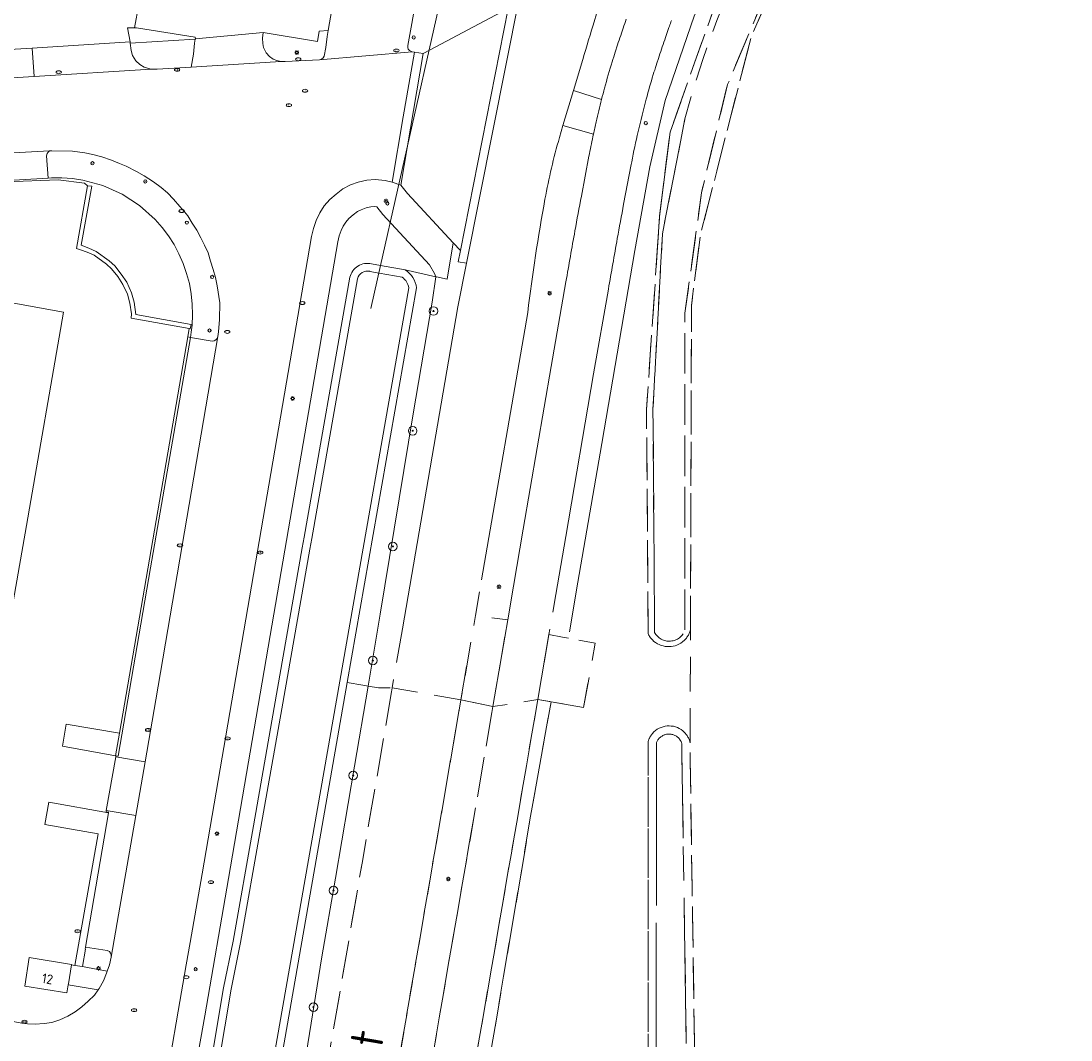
# Model space of a CAD drawing. Header units: metres. Extents: x 92650 to 117222, y 425801 to 461092.
# Tile 51 of 146: x 114940 to 115037, y 426701 to 426795. Entities that reach past the tile are written whole.
import ezdxf
from ezdxf.enums import TextEntityAlignment as Align

# ---------------------------------------------------------------- set-up
doc = ezdxf.new("R2010")
doc.units = ezdxf.units.M
doc.linetypes.add('DASHED', pattern=[19.05, 12.7, -6.35])
doc.layers.get('0').update_dxf_attribs({"color": 253, "linetype": 'CONTINUOUS', "lineweight": 15})
for name, color, linetype, lineweight in [('B-WE-GR-BOOM-S', 253, 'CONTINUOUS', 15), ('B-WE-GR-GROENVOORZIENING-GV', 253, 'CONTINUOUS', 15), ('B-WE-IE-MEUBILAIR-S', 253, 'CONTINUOUS', 15), ('B-WE-IE-TERREINAFSCHEIDING_KUNSTMATIG_MUUR-GV', 253, 'CONTINUOUS', 15), ('B-WE-KW-KUNSTWERK_DUIKER-G', 253, 'CONTINUOUS', 15), ('B-WE-OG-BEBOUWING-GV', 253, 'CONTINUOUS', 15), ('B-WE-OG-BEBOUWING-T18', 253, 'CONTINUOUS', 15), ('B-WE-OG-TERREIN_BEGROEID-GV', 253, 'CONTINUOUS', 15), ('B-WE-OG-TERREIN_ERF-GV', 253, 'CONTINUOUS', 15), ('B-WE-OG-TERREIN_OEVER-GV', 253, 'CONTINUOUS', 15), ('B-WE-OG-TOPOGRAFIE-T18', 7, 'CONTINUOUS', 15), ('B-WE-OG-WATER-GV', 253, 'CONTINUOUS', 15), ('B-WE-OG-WEG-GV', 253, 'CONTINUOUS', 15), ('B-WE-VH-GESLOTENVERHARDING_ASFALT-GV', 253, 'CONTINUOUS', 15), ('B-WE-VH-OPENVERHARDING_BETONELEMENT-GV', 253, 'CONTINUOUS', 15), ('B-WE-VH-OPENVERHARDING_BETONSTRAATSTEEN-GV', 253, 'CONTINUOUS', 15), ('B-WE-VH-OPENVERHARDING_TEGEL-GV', 253, 'CONTINUOUS', 15), ('V-WE-IE-MEUBILAIR-S', 252, 'DASHED', 15), ('V-WE-OG-TERREIN_BEGROEID-GV', 252, 'DASHED', 15), ('V-WE-OG-TERREIN_OEVER-GV', 252, 'DASHED', 15), ('V-WE-OG-TERREIN_ONBEGROEID_ZAND-GV', 252, 'DASHED', 15), ('V-WE-OG-WATER-GV', 252, 'DASHED', 15), ('V-WE-OG-WATER_SLOOT-GV', 252, 'DASHED', 15), ('V-WE-OG-WEG-GV', 252, 'DASHED', 15), ('V-WE-VH-GESLOTENVERHARDING_ASFALT-GV', 252, 'DASHED', 15), ('V-WE-VH-OPENVERHARDING_BETONELEMENT-GV', 252, 'DASHED', 15)]:
    doc.layers.add(name, color=color, linetype=linetype, lineweight=lineweight)
doc.styles.add('NLCS-ISO', font='NLCS-ISO.ttf')
doc.styles.add('NLCS-ISO-M200-T18', font='NLCS-ISO.ttf', dxfattribs={"height": 0.36})

# ---------------------------------------------------------------- blocks, each defined once
blk = doc.blocks.new('SIE-MEUBILAIR_PAAL_LICHTMAST-SO')
for points in [[(-0.62, 0), (-1, 0)], [(-0.71, 0.71), (-0.44, 0.44)], [(0, 1), (0, 0.62)], [(0.44, 0.44), (0.71, 0.71)], [(1, 0), (0.62, 0)], [(-0.71, -0.71), (-0.44, -0.44)], [(0, -0.62), (0, -1)], [(0.44, -0.44), (0.71, -0.71)]]:
    blk.add_lwpolyline(points)
blk.add_circle((0, 0), 0.5)
blk = doc.blocks.new('SIE-MEUBILAIR_PAAL_VERKEERSBORD-SO')
blk.add_circle((0, 0), 0.75)
at = {"style": 'NLCS-ISO'}
blk.add_text('vb', height=0.75, dxfattribs=at).set_placement((0, 0.07), align=Align.MIDDLE_CENTER)
blk = doc.blocks.new('SIE-MEUBILAIR_PAAL_AFSLUITPAAL-SO')
blk.add_circle((0, 0), 0.75)
at = {"style": 'NLCS-ISO'}
blk.add_text('af', height=0.75, dxfattribs=at).set_placement((0, 0.05), align=Align.MIDDLE_CENTER)
blk = doc.blocks.new('SIE-MEUBILAIR_PUT_RIOOLPUT-SO')
blk.add_ellipse((0, 0), major_axis=(1.25, 0), ratio=0.54)
at = {"style": 'NLCS-ISO'}
blk.add_text('ri', height=0.75, dxfattribs=at).set_placement((-0.04, 0.07), align=Align.MIDDLE_CENTER)
blk = doc.blocks.new('SIE-MEUBILAIR_PUT_KOLK-SO')
blk.add_ellipse((0, 0), major_axis=(1.25, 0), ratio=0.54)
at = {"style": 'NLCS-ISO'}
blk.add_text('klk', height=0.75, dxfattribs=at).set_placement((0.03, 0), align=Align.MIDDLE_CENTER)
blk = doc.blocks.new('SGR-BOOM_GBKN-SO')
at = {"linetype": 'ByBlock', "lineweight": 18}
h = blk.add_hatch(color=0, dxfattribs=at)
h.dxf.hatch_style = 1
edge = h.paths.add_edge_path()
edge.add_arc((0, 0), 0.25, 0, 360)
at = {"color": 0, "linetype": 'ByBlock', "lineweight": 18}
for radius in [2, 0.25]:
    blk.add_circle((0, 0), radius, dxfattribs=at)
at = {"color": 0, "linetype": 'ByBlock', "lineweight": 18, "style": 'NLCS-ISO'}
blk.add_attdef('SOORT', (2.5, 0), '', height=1.5, dxfattribs=at)
blk = doc.blocks.new('SIE-MEUBILAIR_PUT-SO')
blk.add_ellipse((0, 0), major_axis=(1.25, 0), ratio=0.54)

msp = doc.modelspace()

# ---------------------------------------------------------------- linework, layer by layer
at = {"layer": 'B-WE-GR-GROENVOORZIENING-GV', "transparency": 33554687, "flags": 128}
for points in [[(114950.549, 426794.674), (114950.359, 426794.677), (114949.736, 426794.687), (114949.966, 426793.371), (114949.979, 426793.252), (114956.021, 426793.639), (114956.025, 426793.661), (114956.008, 426793.822)], [(114962.328, 426794.255), (114962.247, 426793.734), (114962.277, 426793.235), (114962.359, 426792.846), (114962.61, 426792.371), (114962.909, 426792.034), (114963.262, 426791.778), (114963.602, 426791.639), (114963.964, 426791.541), (114964.372, 426791.546), (114967.554, 426791.721), (114967.74, 426791.781), (114967.882, 426791.888), (114967.998, 426792.059), (114968.127, 426792.865), (114968.272, 426793.87), (114968.369, 426794.439), (114967.524, 426794.384), (114967.356, 426793.399)], [(114948.967, 426729.186), (114944.042, 426730.05), (114943.679, 426727.982), (114948.607, 426727.102)], [(114945.538, 426707.534), (114945.827, 426709.143), (114945.789, 426709.159), (114945.812, 426709.331), (114947.96, 426721.807), (114942.425, 426722.781), (114942.06, 426720.713), (114946.984, 426719.843), (114944.829, 426707.645)]]:
    msp.add_lwpolyline(points, close=True, dxfattribs=at)
for points in [[(114949.979, 426793.252), (114950.054, 426792.574), (114950.187, 426792.109), (114950.486, 426791.631), (114950.86, 426791.277), (114951.261, 426791.032), (114951.357, 426791.003), (114951.915, 426790.849), (114952.492, 426790.847), (114955.634, 426791.041), (114955.838, 426792.249), (114955.957, 426793.256), (114956.021, 426793.639)], [(114955.562, 426765.943), (114957.573, 426765.587), (114957.775, 426765.637), (114957.941, 426765.726), (114958.041, 426765.849), (114958.122, 426766.021), (114958.166, 426766.471), (114958.273, 426767.6), (114958.288, 426769.149), (114958.044, 426770.727), (114957.886, 426771.5), (114957.67, 426772.257), (114957.439, 426773.028), (114957.199, 426773.78), (114956.862, 426774.494), (114956.542, 426775.197), (114956.146, 426775.883), (114955.728, 426776.554), (114955.32, 426777.234), (114955.003, 426777.609), (114954.569, 426778.089), (114953.997, 426778.773), (114953.431, 426779.351), (114952.839, 426779.852), (114952.125, 426780.397), (114951.27, 426780.938), (114950.557, 426781.349), (114949.614, 426781.827), (114948.987, 426782.095), (114948.238, 426782.391), (114947.331, 426782.703), (114946.496, 426782.916), (114945.765, 426783.079), (114944.612, 426783.237), (114942.706, 426783.264), (114942.467, 426783.266), (114942.343, 426783.139), (114942.253, 426783.016), (114942.197, 426782.799), (114942.359, 426780.738), (114942.663, 426780.754), (114943.636, 426780.758), (114944.606, 426780.688)], [(114942.359, 426780.738), (114928.495, 426779.926), (114917.704, 426779.38), (114893.13, 426777.798), (114893.117, 426777.797), (114888.697, 426777.494), (114888.669, 426777.492), (114885.319, 426777.289), (114885.224, 426777.286)], [(114955.562, 426765.943), (114955.641, 426766.44), (114955.72, 426767.081), (114955.769, 426768.052), (114955.743, 426769.024), (114955.642, 426769.991), (114955.466, 426770.948), (114955.217, 426771.888), (114954.896, 426772.806), (114954.505, 426773.696), (114954.046, 426774.554), (114953.522, 426775.373), (114952.937, 426776.15), (114952.293, 426776.879), (114950.846, 426778.176), (114949.216, 426779.235), (114947.442, 426780.03), (114945.567, 426780.542), (114944.606, 426780.688)], [(114885.237, 426777.172), (114928.644, 426779.653), (114938.42, 426780.385), (114943.269, 426780.556), (114945.715, 426780.25), (114946.008, 426780.004), (114946.418, 426779.967), (114945.43, 426774.502), (114946.126, 426774.23), (114946.814, 426773.926), (114948.034, 426773.052), (114948.541, 426772.583), (114949.145, 426771.82), (114949.651, 426771.06), (114950.101, 426770.089), (114950.329, 426769.202), (114950.506, 426768.065), (114955.632, 426767.153), (114955.554, 426766.736), (114955.451, 426766.756), (114955.318, 426765.987)], [(114948.607, 426727.102), (114948.655, 426727.094), (114948.847, 426727.054), (114951.852, 426744.56), (114955.562, 426765.943), (114955.318, 426765.987), (114948.967, 426729.186)], [(114945.538, 426707.534), (114946.023, 426707.459), (114947.845, 426707.108), (114948.047, 426707.689), (114948.21, 426708.402), (114948.22, 426708.61), (114948.156, 426708.764), (114948.042, 426708.935), (114947.835, 426709.015), (114945.812, 426709.331)]]:
    msp.add_lwpolyline(points, dxfattribs=at)
at = {"layer": 'B-WE-IE-TERREINAFSCHEIDING_KUNSTMATIG_MUUR-GV', "transparency": 33554687, "flags": 128}
msp.add_lwpolyline([(114945.43, 426774.502), (114946.418, 426779.967), (114946.008, 426780.004), (114944.972, 426774.186), (114945.351, 426774.065), (114945.972, 426773.861), (114946.615, 426773.577), (114947.781, 426772.741), (114948.247, 426772.31), (114948.821, 426771.585), (114949.301, 426770.864), (114949.723, 426769.954), (114949.937, 426769.121), (114950.083, 426768.14), (114950.063, 426767.742), (114955.451, 426766.756), (114955.554, 426766.736), (114955.632, 426767.153), (114950.506, 426768.065), (114950.329, 426769.202), (114950.101, 426770.089), (114949.651, 426771.06), (114949.145, 426771.82), (114948.541, 426772.583), (114948.034, 426773.052), (114946.814, 426773.926), (114946.126, 426774.23)], close=True, dxfattribs=at)
at = {"layer": 'B-WE-KW-KUNSTWERK_DUIKER-G', "transparency": 33554687, "flags": 128}
for points in [[(114977.942, 426793.591), (114979.095, 426798.707)], [(114974.791, 426779.614), (114977.942, 426793.591)], [(114973.214, 426772.617), (114974.791, 426779.614)], [(114972.317, 426768.636), (114973.214, 426772.617)]]:
    msp.add_lwpolyline(points, dxfattribs=at)
at = {"layer": 'B-WE-OG-BEBOUWING-GV', "transparency": 33554687, "flags": 128}
msp.add_lwpolyline([(114933.446, 426709.167), (114940.334, 426748.492), (114943.766, 426768.298), (114936.07, 426769.67)], dxfattribs=at)
msp.add_lwpolyline([(114944.521, 426707.704), (114944.524, 426707.724), (114940.601, 426708.363), (114940.176, 426705.72), (114944.095, 426705.089), (114944.216, 426705.838), (114944.231, 426705.927), (114944.519, 426707.694)], close=True, dxfattribs=at)
at = {"layer": 'B-WE-OG-TERREIN_BEGROEID-GV', "transparency": 33554687, "flags": 128}
for points in [[(115047.281, 426844.289), (115046.866, 426845.173), (115041.385, 426842.218), (115034.821, 426838.069), (115025.242, 426830.747), (115021.279, 426826.466), (115016.529, 426821.241), (115013.114, 426816.449), (115010.112, 426811.824), (115007.163, 426806.436), (115004.622, 426801.275), (115002.358, 426795.776), (114999.651, 426787.935), (114998.215, 426781.784), (114996.841, 426774.013), (114993.787, 426756.079), (114991.397, 426742.313), (114991.299, 426741.733)], [(114998.814, 426772.433), (114999.133, 426777.156), (115000.109, 426785), (115001.127, 426787.871)]]:
    msp.add_lwpolyline(points, dxfattribs=at)
at = {"layer": 'B-WE-OG-TERREIN_ERF-GV', "transparency": 33554687, "flags": 128}
for points in [[(114941.984, 426798.46), (114941.862, 426797.756), (114920.302, 426796.48), (114919.964, 426802.154), (114887.511, 426800.242), (114888.391, 426805.268), (114886.17, 426805.697), (114885.514, 426802.41), (114884.22, 426796.46), (114883.79, 426794.831), (114884.845, 426794.489), (114885.151, 426789.489), (114890.851, 426789.848), (114896.012, 426790.119), (114940.882, 426792.8), (114949.966, 426793.371), (114949.736, 426794.687), (114950.359, 426794.677), (114950.76, 426796.86)], [(114950.359, 426794.677), (114950.549, 426794.674), (114956.008, 426793.822), (114956.025, 426793.661), (114962.328, 426794.255), (114967.356, 426793.399), (114967.524, 426794.384), (114968.369, 426794.439), (114969.161, 426799.079)], [(114938.913, 426702.458), (114939.914, 426702.284), (114940.428, 426702.228), (114941.158, 426702.185), (114941.973, 426702.234), (114942.697, 426702.353), (114943.454, 426702.59), (114944.183, 426702.923), (114944.856, 426703.342), (114945.48, 426703.793), (114946.064, 426704.306), (114946.664, 426704.885), (114946.995, 426705.362), (114944.216, 426705.838), (114944.095, 426705.089), (114940.176, 426705.72), (114940.601, 426708.363), (114944.524, 426707.724), (114944.521, 426707.704), (114944.519, 426707.694), (114944.829, 426707.645), (114946.984, 426719.843), (114942.06, 426720.713), (114942.425, 426722.781), (114947.96, 426721.807), (114947.971, 426721.871), (114947.73, 426721.906), (114947.751, 426722.024), (114948.639, 426727.002), (114948.655, 426727.094), (114948.607, 426727.102), (114943.679, 426727.982), (114944.042, 426730.05), (114948.967, 426729.186), (114955.318, 426765.987), (114955.451, 426766.756), (114950.063, 426767.742), (114950.083, 426768.14), (114949.937, 426769.121), (114949.723, 426769.954), (114949.301, 426770.864), (114948.821, 426771.585), (114948.247, 426772.31), (114947.781, 426772.741), (114946.615, 426773.577), (114945.972, 426773.861), (114945.351, 426774.065), (114944.972, 426774.186), (114946.008, 426780.004), (114945.715, 426780.25), (114943.269, 426780.556), (114938.42, 426780.385)], [(114936.07, 426769.67), (114943.766, 426768.298), (114940.334, 426748.492), (114933.446, 426709.167)]]:
    msp.add_lwpolyline(points, dxfattribs=at)
at = {"layer": 'B-WE-OG-TERREIN_OEVER-GV', "transparency": 33554687, "flags": 128}
for points in [[(115001.127, 426787.871), (115000.109, 426785), (114999.133, 426777.156), (114998.814, 426772.433)], [(114978.355, 426771.572), (114978.235, 426771.865), (114977.763, 426772.684), (114973.446, 426777.35), (114972.863, 426778.076), (114972.675, 426778.095), (114972.32, 426778.072), (114971.89, 426777.966), (114971.411, 426777.791), (114971.069, 426777.621), (114970.686, 426777.323), (114970.28, 426776.969), (114969.989, 426776.634), (114969.757, 426776.283), (114969.555, 426775.859), (114969.39, 426775.372), (114969.26, 426774.806), (114962.982, 426738.283), (114959.111, 426715.701), (114956.905, 426702.969), (114956.173, 426698.821)], [(114970.137, 426733.906), (114971.564, 426733.656), (114972.057, 426733.57), (114973.18, 426740.261), (114976.243, 426758.839), (114978.022, 426769.217), (114978.355, 426771.572), (114975.51, 426772.2)], [(114972.218, 426772.076), (114972.237, 426772.071), (114973.087, 426771.917), (114975.241, 426771.526)], [(114975.51, 426772.2), (114973.214, 426772.617), (114972.383, 426772.768)], [(114946.406, 426629.218), (114948.654, 426642.317), (114952.179, 426662.725), (114959.341, 426705.433), (114960.229, 426709.762), (114962.115, 426720.472), (114964.049, 426731.459), (114966.658, 426746.283), (114966.834, 426747.285), (114971.075, 426771.379)], [(114966.133, 426747.408), (114970.378, 426771.522)], [(114975.844, 426770.559), (114969.436, 426734.029), (114959.781, 426678.99), (114950.914, 426628.74)], [(114960.482, 426678.867), (114970.137, 426733.906), (114976.564, 426770.545)], [(114966.133, 426747.408), (114965.957, 426746.406), (114963.348, 426731.582), (114961.414, 426720.595), (114959.53, 426709.895)], [(114961.924, 426674.782), (114962.577, 426678.335), (114963.496, 426683.655), (114964.42, 426689.794), (114966.2, 426698.626), (114967.778, 426708.428), (114969.03, 426715.745), (114970.809, 426726.134), (114972.057, 426733.57)], [(114945.697, 426629.293), (114947.953, 426642.438), (114951.477, 426662.844), (114958.641, 426705.563), (114959.53, 426709.895)]]:
    msp.add_lwpolyline(points, dxfattribs=at)
at = {"layer": 'B-WE-OG-TERREIN_OEVER-GV', "transparency": 33554687}
for points in [[(114972.383, 426772.768, 0.417287), (114970.378, 426771.522)], [(114971.075, 426771.379, -0.41199), (114972.218, 426772.076)], [(114976.564, 426770.545, 0.233866), (114975.51, 426772.2)], [(114975.241, 426771.526, -0.19747), (114975.844, 426770.559)]]:
    msp.add_lwpolyline(points, format="xyb", dxfattribs=at)
at = {"layer": 'B-WE-OG-WATER-GV', "transparency": 33554687}
for points in [[(114972.218, 426772.076, 0.41199), (114971.075, 426771.379)], [(114975.844, 426770.559, 0.19747), (114975.241, 426771.526)]]:
    msp.add_lwpolyline(points, format="xyb", dxfattribs=at)
at = {"layer": 'B-WE-OG-WATER-GV', "transparency": 33554687, "flags": 128}
for points in [[(114975.241, 426771.526), (114973.087, 426771.917), (114972.237, 426772.071), (114972.218, 426772.076)], [(114971.075, 426771.379), (114966.834, 426747.285), (114966.658, 426746.283), (114964.049, 426731.459), (114962.115, 426720.472), (114960.229, 426709.762), (114959.341, 426705.433), (114952.179, 426662.725), (114948.654, 426642.317), (114946.406, 426629.218)], [(114950.914, 426628.74), (114959.781, 426678.99), (114969.436, 426734.029), (114975.844, 426770.559)]]:
    msp.add_lwpolyline(points, dxfattribs=at)
at = {"layer": 'B-WE-OG-WEG-GV', "transparency": 33554687, "flags": 128}
for points in [[(114976.602, 426797.693), (114975.767, 426793.027), (114975.743, 426792.856), (114975.798, 426792.704), (114975.915, 426792.576), (114976.157, 426792.445), (114976.367, 426792.407), (114977.167, 426792.291), (114977.817, 426792.644), (114983.369, 426795.582)], [(114993.379, 426796.275), (114992.962, 426794.919), (114992.824, 426794.467), (114992.685, 426794.015), (114992.547, 426793.563), (114992.41, 426793.111), (114992.272, 426792.659), (114992.135, 426792.206), (114991.998, 426791.754), (114991.996, 426791.747), (114991.131, 426788.868), (114993.748, 426788.028)], [(114994.73, 426791.528), (114994.8, 426791.751), (114994.871, 426791.975), (114994.942, 426792.198), (114995.013, 426792.421), (114995.229, 426793.09), (114995.302, 426793.312), (114995.375, 426793.535), (114995.449, 426793.757), (114995.523, 426793.979), (114995.597, 426794.201), (114995.747, 426794.645), (114995.823, 426794.866), (114995.899, 426795.088), (114995.966, 426795.281), (114996.032, 426795.474)], [(115000.231, 426795.355), (115000.185, 426795.225), (115000.138, 426795.095), (115000.092, 426794.965), (115000.046, 426794.834), (115000, 426794.704), (114999.681, 426793.787), (114999.607, 426793.572), (114999.534, 426793.357), (114999.461, 426793.142), (114999.388, 426792.926), (114999.316, 426792.711), (114999.244, 426792.495), (114999.173, 426792.28), (114999.031, 426791.848), (114998.891, 426791.416), (114998.821, 426791.199), (114998.752, 426790.983), (114998.683, 426790.766), (114998.615, 426790.55), (114998.547, 426790.333)], [(114992.991, 426784.815), (114990.165, 426785.602), (114989.84, 426784.491)], [(114991.869, 426779.041), (114992.572, 426782.752), (114992.617, 426782.988)], [(114996.545, 426782.232), (114996.502, 426782.006), (114995.799, 426778.296)], [(114979.965, 426774.721), (114975.72, 426779.31), (114975.105, 426780.076), (114974.311, 426780.35), (114973.657, 426780.51), (114972.718, 426780.603), (114971.939, 426780.553), (114971.158, 426780.361), (114970.423, 426780.091), (114969.732, 426779.749), (114969.096, 426779.253), (114968.506, 426778.74), (114967.994, 426778.149), (114967.575, 426777.516), (114967.235, 426776.802), (114966.981, 426776.054), (114966.808, 426775.297), (114960.518, 426738.706), (114956.648, 426716.127), (114955.538, 426709.765), (114955.175, 426707.689), (114954.443, 426703.403), (114953.71, 426699.248)], [(114956.173, 426698.821), (114956.905, 426702.969), (114959.111, 426715.701), (114962.982, 426738.283), (114969.26, 426774.806), (114969.39, 426775.372), (114969.555, 426775.859), (114969.757, 426776.283), (114969.989, 426776.634), (114970.28, 426776.969), (114970.686, 426777.323), (114971.069, 426777.621), (114971.411, 426777.791), (114971.89, 426777.966), (114972.32, 426778.072), (114972.675, 426778.095), (114972.863, 426778.076), (114973.446, 426777.35), (114977.763, 426772.684), (114978.235, 426771.865), (114978.355, 426771.572)], [(114975.246, 426738.879), (114980.393, 426768.784), (114981.219, 426772.828), (114980.428, 426772.965), (114980.633, 426774), (114979.965, 426774.721), (114979.395, 426771.343), (114978.417, 426771.559), (114978.355, 426771.572), (114978.022, 426769.217), (114976.243, 426758.839), (114973.18, 426740.261), (114972.057, 426733.57), (114973.042, 426733.397), (114974.106, 426733.397)], [(114985.571, 426742.86), (114986.478, 426748.142), (114989.068, 426763.238), (114990.44, 426771.11)], [(114994.381, 426770.424), (114993.008, 426762.551), (114990.42, 426747.466), (114989.496, 426742.088)], [(114986.886, 426768.259), (114982.608, 426743.443)], [(114972.057, 426733.57), (114970.809, 426726.134), (114969.03, 426715.745), (114967.778, 426708.428), (114966.2, 426698.626), (114964.42, 426689.794), (114963.496, 426683.655), (114962.577, 426678.335), (114961.924, 426674.782)]]:
    msp.add_lwpolyline(points, dxfattribs=at)
at = {"layer": 'B-WE-OG-WEG-GV', "transparency": 33554687}
for points in [[(114994.025, 426789.094, -0.011113), (114994.73, 426791.528)], [(114998.547, 426790.333, 0.010177), (114997.89, 426788.064)], [(114993.748, 426788.028, -0.002636), (114994.025, 426789.094)], [(114997.89, 426788.064, 0.008273), (114997.141, 426785.048)], [(114989.84, 426784.491, 0.025952), (114988.492, 426778.788)], [(114992.617, 426782.988, -0.005576), (114992.991, 426784.815)], [(114997.141, 426785.048, 0.009269), (114996.545, 426782.232)], [(114988.492, 426778.788, 0.014248), (114986.886, 426768.259)], [(114991.274, 426775.823, -0.002214), (114991.869, 426779.041)], [(114995.799, 426778.296, 0.002543), (114995.211, 426775.114)], [(114990.44, 426771.11, -0.001682), (114991.274, 426775.823)], [(114995.211, 426775.114, 0.001727), (114994.381, 426770.424)]]:
    msp.add_lwpolyline(points, format="xyb", dxfattribs=at)
at = {"layer": 'B-WE-VH-GESLOTENVERHARDING_ASFALT-GV', "transparency": 33554687, "flags": 128}
for points in [[(114986.084, 426797.438), (114981.219, 426772.828), (114980.393, 426768.784), (114975.246, 426738.879)], [(114989.84, 426784.491), (114990.165, 426785.602), (114991.131, 426788.868), (114991.996, 426791.747), (114991.998, 426791.754), (114992.135, 426792.206), (114992.272, 426792.659), (114992.41, 426793.111), (114992.547, 426793.563), (114992.685, 426794.015), (114992.824, 426794.467), (114992.962, 426794.919), (114993.379, 426796.275)], [(114996.032, 426795.474), (114995.966, 426795.281), (114995.899, 426795.088), (114995.823, 426794.866), (114995.747, 426794.645), (114995.597, 426794.201), (114995.523, 426793.979), (114995.449, 426793.757), (114995.375, 426793.535), (114995.302, 426793.312), (114995.229, 426793.09), (114995.013, 426792.421), (114994.942, 426792.198), (114994.871, 426791.975), (114994.8, 426791.751), (114994.73, 426791.528)], [(114998.547, 426790.333), (114998.615, 426790.55), (114998.683, 426790.766), (114998.752, 426790.983), (114998.821, 426791.199), (114998.891, 426791.416), (114999.031, 426791.848), (114999.173, 426792.28), (114999.244, 426792.495), (114999.316, 426792.711), (114999.388, 426792.926), (114999.461, 426793.142), (114999.534, 426793.357), (114999.607, 426793.572), (114999.681, 426793.787), (115000, 426794.704), (115000.046, 426794.834), (115000.092, 426794.965), (115000.138, 426795.095), (115000.185, 426795.225), (115000.231, 426795.355)], [(114953.71, 426699.248), (114954.443, 426703.403), (114955.175, 426707.689), (114955.538, 426709.765), (114956.648, 426716.127), (114960.518, 426738.706), (114966.808, 426775.297), (114966.981, 426776.054), (114967.235, 426776.802), (114967.575, 426777.516), (114967.994, 426778.149), (114968.506, 426778.74), (114969.096, 426779.253), (114969.732, 426779.749), (114970.423, 426780.091), (114971.158, 426780.361), (114971.939, 426780.553), (114972.718, 426780.603), (114973.657, 426780.51), (114974.311, 426780.35), (114975.326, 426786.411), (114976.367, 426792.407), (114976.157, 426792.445), (114967.554, 426791.721), (114964.372, 426791.546), (114963.964, 426791.541), (114955.634, 426791.041), (114952.492, 426790.847), (114951.915, 426790.849), (114941.04, 426790.158), (114931.212, 426789.577)], [(114930.776, 426782.608), (114942.467, 426783.266), (114942.706, 426783.264), (114944.612, 426783.237), (114945.765, 426783.079), (114946.496, 426782.916), (114947.331, 426782.703), (114948.238, 426782.391), (114948.987, 426782.095), (114949.614, 426781.827), (114950.557, 426781.349), (114951.27, 426780.938), (114952.125, 426780.397), (114952.839, 426779.852), (114953.431, 426779.351), (114953.997, 426778.773), (114954.569, 426778.089), (114955.003, 426777.609), (114955.32, 426777.234), (114955.728, 426776.554), (114956.146, 426775.883), (114956.542, 426775.197), (114956.862, 426774.494), (114957.199, 426773.78), (114957.439, 426773.028), (114957.67, 426772.257), (114957.886, 426771.5), (114958.044, 426770.727), (114958.288, 426769.149), (114958.273, 426767.6), (114958.166, 426766.471), (114958.122, 426766.021), (114952.343, 426732.3), (114951.349, 426726.543), (114950.49, 426721.571), (114948.896, 426712.344), (114948.21, 426708.402), (114948.047, 426707.689), (114947.845, 426707.108), (114947.783, 426706.93), (114947.482, 426706.215), (114947.095, 426705.507), (114946.995, 426705.362), (114946.664, 426704.885), (114946.064, 426704.306), (114945.48, 426703.793), (114944.856, 426703.342), (114944.183, 426702.923), (114943.454, 426702.59), (114942.697, 426702.353), (114941.973, 426702.234), (114941.158, 426702.185), (114940.428, 426702.228), (114939.914, 426702.284), (114938.913, 426702.458)], [(114992.617, 426782.988), (114992.572, 426782.752), (114991.869, 426779.041)], [(114995.799, 426778.296), (114996.502, 426782.006), (114996.545, 426782.232)], [(114990.44, 426771.11), (114989.068, 426763.238), (114986.478, 426748.142), (114985.571, 426742.86)], [(114989.496, 426742.088), (114990.42, 426747.466), (114993.008, 426762.551), (114994.381, 426770.424)], [(114982.608, 426743.443), (114986.886, 426768.259)]]:
    msp.add_lwpolyline(points, dxfattribs=at)
at = {"layer": 'B-WE-VH-GESLOTENVERHARDING_ASFALT-GV', "transparency": 33554687}
for points in [[(114994.73, 426791.528, 0.011113), (114994.025, 426789.094)], [(114997.89, 426788.064, -0.010177), (114998.547, 426790.333)], [(114994.025, 426789.094, 0.002636), (114993.748, 426788.028)], [(114993.748, 426788.028, 0.005569), (114993.243, 426785.947)], [(114997.141, 426785.048, -0.008273), (114997.89, 426788.064)], [(114993.243, 426785.947, 0.003367), (114992.991, 426784.815)], [(114988.492, 426778.788, -0.025952), (114989.84, 426784.491)], [(114992.991, 426784.815, 0.005576), (114992.617, 426782.988)], [(114996.545, 426782.232, -0.009269), (114997.141, 426785.048)], [(114986.886, 426768.259, -0.014248), (114988.492, 426778.788)], [(114991.869, 426779.041, 0.002214), (114991.274, 426775.823)], [(114995.211, 426775.114, -0.002543), (114995.799, 426778.296)], [(114991.274, 426775.823, 0.001682), (114990.44, 426771.11)], [(114994.381, 426770.424, -0.001727), (114995.211, 426775.114)]]:
    msp.add_lwpolyline(points, format="xyb", dxfattribs=at)
at = {"layer": 'B-WE-VH-OPENVERHARDING_BETONELEMENT-GV', "transparency": 33554687, "flags": 128}
for points in [[(114980.633, 426774), (114980.428, 426772.965), (114981.219, 426772.828), (114986.084, 426797.438), (114985.297, 426797.539), (114985.085, 426796.49)], [(114976.367, 426792.407), (114975.326, 426786.411), (114974.311, 426780.35), (114975.105, 426780.076), (114977.167, 426792.291)]]:
    msp.add_lwpolyline(points, close=True, dxfattribs=at)
at = {"layer": 'B-WE-VH-OPENVERHARDING_BETONSTRAATSTEEN-GV', "transparency": 33554687, "flags": 128}
for points in [[(114976.157, 426792.445), (114975.915, 426792.576), (114975.798, 426792.704), (114975.743, 426792.856), (114975.767, 426793.027), (114976.602, 426797.693), (114976.009, 426797.804), (114969.161, 426799.079), (114968.369, 426794.439), (114968.272, 426793.87), (114968.127, 426792.865), (114967.998, 426792.059), (114967.882, 426791.888), (114967.74, 426791.781), (114967.554, 426791.721)], [(114975.105, 426780.076), (114975.72, 426779.31), (114979.965, 426774.721), (114980.633, 426774), (114985.085, 426796.49), (114983.369, 426795.582), (114977.817, 426792.644), (114977.167, 426792.291)], [(114963.964, 426791.541), (114963.602, 426791.639), (114963.262, 426791.778), (114962.909, 426792.034), (114962.61, 426792.371), (114962.359, 426792.846), (114962.277, 426793.235), (114962.247, 426793.734), (114962.328, 426794.255), (114956.025, 426793.661), (114956.021, 426793.639), (114955.957, 426793.256), (114955.838, 426792.249), (114955.634, 426791.041)], [(114947.751, 426722.024), (114950.49, 426721.571), (114951.349, 426726.543), (114948.639, 426727.002)], [(114947.845, 426707.108), (114946.023, 426707.459), (114945.538, 426707.534), (114944.829, 426707.645), (114944.519, 426707.694), (114944.231, 426705.927), (114944.216, 426705.838), (114946.995, 426705.362), (114947.095, 426705.507), (114947.482, 426706.215), (114947.783, 426706.93)]]:
    msp.add_lwpolyline(points, close=True, dxfattribs=at)
for points in [[(114941.04, 426790.158), (114951.915, 426790.849), (114951.357, 426791.003), (114951.261, 426791.032), (114950.86, 426791.277), (114950.486, 426791.631), (114950.187, 426792.109), (114950.054, 426792.574), (114949.979, 426793.252), (114949.966, 426793.371), (114940.882, 426792.8)], [(114896.151, 426787.481), (114931.212, 426789.577), (114941.04, 426790.158), (114940.882, 426792.8), (114896.012, 426790.119)], [(114928.495, 426779.926), (114942.359, 426780.738), (114942.197, 426782.799), (114942.253, 426783.016), (114942.343, 426783.139), (114942.467, 426783.266), (114930.776, 426782.608)], [(114951.349, 426726.543), (114952.343, 426732.3), (114958.122, 426766.021), (114958.041, 426765.849), (114957.941, 426765.726), (114957.775, 426765.637), (114957.573, 426765.587), (114955.562, 426765.943), (114951.852, 426744.56), (114948.847, 426727.054), (114948.655, 426727.094), (114948.639, 426727.002)], [(114947.751, 426722.024), (114947.73, 426721.906), (114947.971, 426721.871), (114947.96, 426721.807), (114945.812, 426709.331), (114947.835, 426709.015), (114948.042, 426708.935), (114948.156, 426708.764), (114948.22, 426708.61), (114948.21, 426708.402), (114948.896, 426712.344), (114950.49, 426721.571)]]:
    msp.add_lwpolyline(points, dxfattribs=at)
at = {"layer": 'B-WE-VH-OPENVERHARDING_TEGEL-GV', "transparency": 33554687, "flags": 128}
msp.add_lwpolyline([(114993.748, 426788.028), (114991.131, 426788.868), (114990.165, 426785.602), (114992.991, 426784.815)], dxfattribs=at)
at = {"layer": 'B-WE-VH-OPENVERHARDING_TEGEL-GV', "transparency": 33554687}
for points in [[(114993.243, 426785.947, -0.005569), (114993.748, 426788.028)], [(114992.991, 426784.815, -0.003367), (114993.243, 426785.947)]]:
    msp.add_lwpolyline(points, format="xyb", dxfattribs=at)
at = {"layer": 'V-WE-OG-TERREIN_BEGROEID-GV', "ltscale": 0.25, "transparency": 33554687, "flags": 128}
for points in [[(114998.076, 426738.408), (114997.922, 426759.25), (114999.133, 426777.156), (115000.109, 426785), (115004.352, 426796.969), (115007.953, 426805.531), (115012.648, 426812.938), (115012.984, 426813.563), (115013.931, 426815.3), (115017.652, 426821.029), (115020.85, 426824.271), (115026.289, 426827.438), (115044.414, 426837.688), (115054.156, 426842.344)], [(114991.299, 426741.733), (114990.669, 426738.021), (114993.158, 426737.557), (114992.078, 426731.59), (114989.057, 426732.107), (114987.1, 426721.141), (114983.445, 426699.482), (114980.129, 426681.004), (114977.557, 426666.926), (114974.511, 426649.396), (114970.202, 426624.297), (114969.164, 426618.566), (114967.63, 426610.219), (114967.156, 426607.444)], [(115001.972, 426728.305), (115002.003, 426738.782)], [(114973.327, 426633.81), (114978.008, 426659.719), (114981.508, 426677.344), (114982.492, 426678.969), (114984, 426679.813), (114994.141, 426682.75), (114997.125, 426683.906), (114997.953, 426684.906), (114998.055, 426688.344), (114998.081, 426728.458)]]:
    msp.add_lwpolyline(points, dxfattribs=at)
at = {"layer": 'V-WE-OG-TERREIN_BEGROEID-GV', "ltscale": 0.25, "transparency": 33554687}
for points in [[(115002.003, 426738.782, -0.162671), (115001.258, 426737.674)], [(114998.469, 426737.858, -0.082374), (114998.076, 426738.408)], [(115001.258, 426737.674, -0.378757), (114998.469, 426737.858)], [(114998.467, 426729.163, -0.413433), (115001.302, 426729.405)], [(114998.081, 426728.458, -0.101672), (114998.467, 426729.163)], [(115001.302, 426729.405, -0.163783), (115001.972, 426728.305)]]:
    msp.add_lwpolyline(points, format="xyb", dxfattribs=at)
at = {"layer": 'V-WE-OG-TERREIN_OEVER-GV', "ltscale": 0.25, "transparency": 33554687, "flags": 128}
for points in [[(115013.931, 426815.3), (115012.984, 426813.563), (115012.648, 426812.938), (115007.953, 426805.531), (115004.352, 426796.969), (115000.109, 426785), (114999.133, 426777.156), (114997.922, 426759.25), (114998.076, 426738.408)], [(115013.2, 426807.199), (115010.84, 426802.285), (115005.452, 426789.435), (115003.027, 426779.363), (115001.492, 426768.179), (115001.492, 426738.782)], [(115002.003, 426738.782), (115002.094, 426768.906), (115002.906, 426775.375), (115007.656, 426793.906), (115012.079, 426803.845), (115013.237, 426805.645), (115014.072, 426806.701), (115014.216, 426806.847)], [(114998.675, 426738.553), (114998.523, 426759.241), (114999.398, 426775.558), (115001.492, 426786.235)], [(114998.081, 426728.458), (114998.055, 426688.344), (114997.953, 426684.906)], [(114998.707, 426684.622), (114998.817, 426688.332), (114998.843, 426728.329)], [(115001.209, 426728.211), (115001.207, 426727.465), (115001.85, 426684.313), (115001.743, 426681.353), (115002.507, 426681.383), (115002.612, 426684.305), (115001.969, 426727.469), (115001.972, 426728.305)]]:
    msp.add_lwpolyline(points, dxfattribs=at)
at = {"layer": 'V-WE-OG-TERREIN_OEVER-GV', "ltscale": 0.25, "transparency": 33554687}
for points in [[(115001.492, 426786.235, -0.077745), (115013.968, 426814.173)], [(115001.492, 426738.782, -0.654219), (114998.675, 426738.553)], [(115001.258, 426737.674, 0.162671), (115002.003, 426738.782)], [(114998.076, 426738.408, 0.082374), (114998.469, 426737.858)], [(114998.469, 426737.858, 0.378757), (115001.258, 426737.674)], [(115001.302, 426729.405, 0.413433), (114998.467, 426729.163)], [(114998.467, 426729.163, 0.101672), (114998.081, 426728.458)], [(114998.843, 426728.329, -0.510336), (115000.812, 426728.822)], [(115001.972, 426728.305, 0.163783), (115001.302, 426729.405)], [(115000.812, 426728.822, -0.148841), (115001.209, 426728.211)]]:
    msp.add_lwpolyline(points, format="xyb", dxfattribs=at)
at = {"layer": 'V-WE-OG-TERREIN_ONBEGROEID_ZAND-GV', "ltscale": 0.25, "transparency": 33554687, "flags": 128}
msp.add_lwpolyline([(115020.422, 426817.501), (115019.945, 426816.635), (115019.283, 426815.602), (115018.665, 426813.651), (115018.545, 426812.097), (115018.339, 426810.772), (115017.904, 426810.115), (115017.442, 426809.603), (115016.195, 426808.58), (115015.031, 426807.67), (115014.216, 426806.847), (115014.072, 426806.701), (115013.237, 426805.645), (115012.079, 426803.845), (115007.656, 426793.906), (115002.906, 426775.375), (115002.094, 426768.906), (115002.003, 426738.782), (115001.972, 426728.305), (115001.969, 426727.469), (115002.612, 426684.305), (115002.507, 426681.383)], dxfattribs=at)
at = {"layer": 'V-WE-OG-WATER-GV', "ltscale": 0.25, "transparency": 33554687}
for points in [[(115013.968, 426814.173, 0.077745), (115001.492, 426786.235)], [(114998.675, 426738.553, 0.654219), (115001.492, 426738.782)]]:
    msp.add_lwpolyline(points, format="xyb", dxfattribs=at)
at = {"layer": 'V-WE-OG-WATER-GV', "ltscale": 0.25, "transparency": 33554687, "flags": 128}
for points in [[(115001.492, 426738.782), (115001.492, 426768.179), (115003.027, 426779.363), (115005.452, 426789.435), (115010.84, 426802.285), (115013.2, 426807.199)], [(115001.492, 426786.235), (114999.398, 426775.558), (114998.523, 426759.241), (114998.675, 426738.553)]]:
    msp.add_lwpolyline(points, dxfattribs=at)
at = {"layer": 'V-WE-OG-WATER_SLOOT-GV', "transparency": 33554687}
for points in [[(115000.812, 426728.822, 0.510336), (114998.843, 426728.329)], [(115001.209, 426728.211, 0.148841), (115000.812, 426728.822)]]:
    msp.add_lwpolyline(points, format="xyb", dxfattribs=at)
at = {"layer": 'V-WE-OG-WATER_SLOOT-GV', "transparency": 33554687, "flags": 128}
for points in [[(114998.843, 426728.329), (114998.817, 426688.332), (114998.707, 426684.622), (115001.743, 426681.353)], [(115001.743, 426681.353), (115001.85, 426684.313), (115001.207, 426727.465), (115001.209, 426728.211)]]:
    msp.add_lwpolyline(points, dxfattribs=at)
at = {"layer": 'V-WE-OG-WEG-GV', "ltscale": 0.25, "transparency": 33554687, "flags": 128}
for points in [[(114952.851, 426625.551), (114954.593, 426624.792), (114954.976, 426624.996), (114955.003, 426625.121), (114955.659, 426625.033), (114959.71, 426648.544), (114971.501, 426717.122), (114974.302, 426733.397), (114974.106, 426733.397)], [(114964.438, 426591.484), (114965.238, 426597.043), (114966.682, 426604.669), (114967.156, 426607.444), (114967.63, 426610.219), (114969.164, 426618.566), (114970.202, 426624.297), (114974.511, 426649.396), (114977.557, 426666.926), (114980.129, 426681.004), (114983.445, 426699.482), (114987.1, 426721.141), (114989.057, 426732.107), (114987.819, 426732.318), (114985.346, 426717.921), (114979.391, 426683.433), (114975.157, 426658.83), (114970.914, 426634.182), (114964.996, 426599.728), (114963.593, 426591.623)]]:
    msp.add_lwpolyline(points, dxfattribs=at)
msp.add_lwpolyline([(114981.404, 426718.598), (114981.405, 426718.602), (114983.648, 426731.662), (114980.686, 426732.298), (114978.29, 426718.4), (114968.134, 426659.305), (114960.85, 426617.007), (114963.818, 426616.496), (114966.972, 426634.861), (114971.215, 426659.508), (114975.45, 426684.114)], close=True, dxfattribs=at)
at = {"layer": 'V-WE-VH-GESLOTENVERHARDING_ASFALT-GV', "ltscale": 0.25, "transparency": 33554687, "flags": 128}
for points in [[(114975.246, 426738.879), (114974.302, 426733.397), (114977.33, 426732.876), (114980.686, 426732.298), (114982.036, 426740.128), (114982.608, 426743.443)], [(114985.571, 426742.86), (114985.032, 426739.721), (114983.648, 426731.662), (114987.819, 426732.318), (114988.856, 426738.358), (114989.496, 426742.088)], [(114974.302, 426733.397), (114971.501, 426717.122), (114959.71, 426648.544), (114955.659, 426625.033), (114955.796, 426625.015), (114953.34, 426610.856), (114950.526, 426594.4), (114950.385, 426594.427), (114950.3, 426593.919), (114953.662, 426593.34), (114956.683, 426592.819), (114957.561, 426597.912), (114960.51, 426615.036), (114960.85, 426617.007), (114968.134, 426659.305), (114978.29, 426718.4), (114980.686, 426732.298)], [(114963.593, 426591.623), (114964.996, 426599.728), (114970.914, 426634.182), (114975.157, 426658.83), (114979.391, 426683.433), (114985.346, 426717.921), (114987.819, 426732.318)], [(114983.648, 426731.662), (114981.405, 426718.602), (114981.404, 426718.598), (114975.45, 426684.114), (114971.215, 426659.508), (114966.972, 426634.861), (114963.818, 426616.496), (114963.479, 426614.525), (114961.055, 426600.41), (114961.054, 426600.405), (114959.652, 426592.305)]]:
    msp.add_lwpolyline(points, dxfattribs=at)
at = {"layer": 'V-WE-VH-OPENVERHARDING_BETONELEMENT-GV', "transparency": 33554687, "flags": 128}
for points in [[(114980.686, 426732.298), (114983.648, 426731.662), (114985.032, 426739.721), (114982.036, 426740.128)], [(114988.856, 426738.358), (114987.819, 426732.318), (114989.057, 426732.107), (114992.078, 426731.59), (114993.158, 426737.557), (114990.669, 426738.021), (114990.13, 426738.121)]]:
    msp.add_lwpolyline(points, close=True, dxfattribs=at)

# ---------------------------------------------------------------- block references
at = {"layer": 'B-WE-GR-BOOM-S', "transparency": 33554687, "xscale": 0.2, "yscale": 0.2, "zscale": 0.2}
for p in [(114978.141, 426768.392), (114976.205, 426757.274), (114974.371, 426746.538), (114972.504, 426735.942), (114970.678, 426725.27), (114968.853, 426714.599), (114966.991, 426703.77)]:
    msp.add_blockref('SGR-BOOM_GBKN-SO', p, dxfattribs=at)
at = {"layer": 'B-WE-IE-MEUBILAIR-S', "transparency": 33554687, "xscale": 0.2, "yscale": 0.2, "zscale": 0.2}
for name, p in [('SIE-MEUBILAIR_PAAL_VERKEERSBORD-SO', (114976.301, 426793.788)), ('SIE-MEUBILAIR_PAAL_LICHTMAST-SO', (114965.449, 426792.389)), ('SIE-MEUBILAIR_PUT_KOLK-SO', (114974.691, 426792.577)), ('SIE-MEUBILAIR_PUT_KOLK-SO', (114965.581, 426791.765)), ('SIE-MEUBILAIR_PUT_KOLK-SO', (114943.333, 426790.553)), ('SIE-MEUBILAIR_PUT_KOLK-SO', (114954.332, 426790.782)), ('SIE-MEUBILAIR_PUT_RIOOLPUT-SO', (114966.21, 426788.84)), ('SIE-MEUBILAIR_PUT_RIOOLPUT-SO', (114964.71, 426787.5)), ('SIE-MEUBILAIR_PAAL_VERKEERSBORD-SO', (114997.853, 426785.834)), ('SIE-MEUBILAIR_PAAL_AFSLUITPAAL-SO', (114946.465, 426782.11)), ('SIE-MEUBILAIR_PAAL_AFSLUITPAAL-SO', (114951.376, 426780.424)), ('SIE-MEUBILAIR_PAAL_LICHTMAST-SO', (114973.737, 426778.593)), ('SIE-MEUBILAIR_PUT_KOLK-SO', (114954.753, 426777.675)), ('SIE-MEUBILAIR_PAAL_VERKEERSBORD-SO', (114973.856, 426778.374)), ('SIE-MEUBILAIR_PAAL_AFSLUITPAAL-SO', (114955.233, 426776.598)), ('SIE-MEUBILAIR_PAAL_AFSLUITPAAL-SO', (114957.581, 426771.56)), ('SIE-MEUBILAIR_PAAL_LICHTMAST-SO', (114988.939, 426770.046)), ('SIE-MEUBILAIR_PUT_KOLK-SO', (114965.955, 426769.133)), ('SIE-MEUBILAIR_PAAL_AFSLUITPAAL-SO', (114957.347, 426766.583)), ('SIE-MEUBILAIR_PUT_KOLK-SO', (114958.991, 426766.446)), ('SIE-MEUBILAIR_PAAL_LICHTMAST-SO', (114965.059, 426760.27)), ('SIE-MEUBILAIR_PUT_KOLK-SO', (114954.6, 426746.636)), ('SIE-MEUBILAIR_PUT_KOLK-SO', (114962.047, 426745.966)), ('SIE-MEUBILAIR_PAAL_LICHTMAST-SO', (114984.233, 426742.788)), ('SIE-MEUBILAIR_PUT_KOLK-SO', (114951.634, 426729.497)), ('SIE-MEUBILAIR_PUT_KOLK-SO', (114959.017, 426728.716)), ('SIE-MEUBILAIR_PAAL_LICHTMAST-SO', (114958.025, 426719.872)), ('SIE-MEUBILAIR_PUT_KOLK-SO', (114957.474, 426715.371)), ('SIE-MEUBILAIR_PUT_KOLK-SO', (114945.085, 426710.815)), ('SIE-MEUBILAIR_PAAL_LICHTMAST-SO', (114947.04, 426707.377)), ('SIE-MEUBILAIR_PUT-SO', (114955.179, 426706.543)), ('SIE-MEUBILAIR_PAAL_AFSLUITPAAL-SO', (114956.05, 426707.286)), ('SIE-MEUBILAIR_PUT_RIOOLPUT-SO', (114950.336, 426703.487)), ('SIE-MEUBILAIR_PUT_KOLK-SO', (114940.159, 426702.413))]:
    msp.add_blockref(name, p, dxfattribs=at)
at = {"layer": 'V-WE-IE-MEUBILAIR-S', "transparency": 33554687, "xscale": 0.2, "yscale": 0.2, "zscale": 0.2}
msp.add_blockref('SIE-MEUBILAIR_PAAL_LICHTMAST-SO', (114979.515, 426715.67), dxfattribs=at)

# ---------------------------------------------------------------- texts
at = {"layer": 'B-WE-OG-BEBOUWING-T18', "transparency": 33554687, "style": 'NLCS-ISO-M200-T18'}
msp.add_text('12', height=0.9, rotation=350.1, dxfattribs=at).set_placement((114942.291, 426706.388), align=Align.MIDDLE)
at = {"layer": 'B-WE-OG-TOPOGRAFIE-T18', "transparency": 33554687, "style": 'NLCS-ISO-M200-T18'}
msp.add_text('Schapedrift', height=3, rotation=80.3, dxfattribs=at).set_placement((114970.838, 426691.501), align=Align.MIDDLE)

doc.saveas('drawing.dxf')
